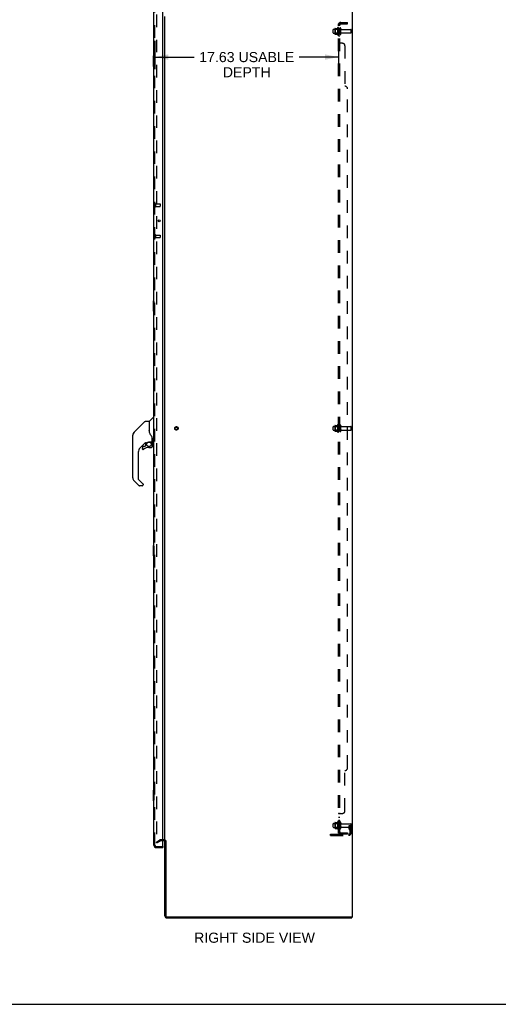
# Model space of a CAD drawing. Header units: inches. Extents: x 0 to 220, y 0 to 142.
# Tile 20 of 23: x 116 to 162, y 0 to 95. Entities that reach past the tile are written whole.
import ezdxf

# ---------------------------------------------------------------- set-up
doc = ezdxf.new("R2010")
doc.units = ezdxf.units.IN
doc.header["$LTSCALE"] = 12.10825
doc.header["$MEASUREMENT"] = 0
doc.linetypes.add('HIDDEN', pattern=[0.2, 0.1, -0.1])
doc.layers.get('0').update_dxf_attribs({"linetype": 'CONTINUOUS'})
for name, color, linetype in [('DEFAULT_2', 8, 'HIDDEN'), ('DIMENSIONS', 7, 'CONTINUOUS'), ('DOOR_ASSEMBLY', 7, 'CONTINUOUS'), ('SUBPANEL', 7, 'CONTINUOUS')]:
    doc.layers.add(name, color=color, linetype=linetype)
doc.styles.get("Standard").update_dxf_attribs({"font": 'arial.ttf'})
doc.dimstyles.new('DIMSTYLE_1', dxfattribs={"dimtxt": 0.97125, "dimasz": 1.295, "dimexe": 0.09, "dimexo": 0.07, "dimgap": 0.0375, "dimtad": 0, "dimtih": 1, "dimtoh": 1, "dimzin": 4, "dimdsep": 46, "dimtxsty": 'Standard', "dimblk": '_FILLED', "dimblk1": '_FILLED', "dimblk2": '_FILLED', "dimcen": 0.09, "dimadec": 3, "dimazin": 1, "dimtfac": 1, "dimtdec": 3, "dimtofl": 0, "dimtmove": 0, "dimatfit": 3, "dimldrblk": '_FILLED', "dimfxl": 0, "dimtolj": 1, "dimtzin": 4, "dimarcsym": 0})

# ---------------------------------------------------------------- blocks, each defined once
blk = doc.blocks.new('_FILLED')
at = {"color": 0, "linetype": 'ByBlock'}
blk.add_solid([(0, 0), (-1, 0.2), (-1, -0.2)], dxfattribs=at)
blk = doc.blocks.new('*D2')
at = {"layer": 'DIMENSIONS', "color": 2, "linetype": 'Continuous'}
for p, q in [((129.23, 92.513), (129.23, 89.776)), ((146.855, 92.513), (146.855, 89.776)), ((129.23, 90.941), (133, 90.941)), ((146.855, 90.941), (143.084, 90.941))]:
    blk.add_line(p, q, dxfattribs=at)
at = {"layer": 'DIMENSIONS', "color": 2, "linetype": 'Continuous', "xscale": 1.295, "yscale": 1.295, "zscale": 1.295, "rotation": 180}
blk.add_blockref('_FILLED', (129.23, 90.941), dxfattribs=at)
at = {"layer": 'DIMENSIONS', "color": 2, "linetype": 'Continuous', "xscale": 1.295, "yscale": 1.295, "zscale": 1.295}
blk.add_blockref('_FILLED', (146.855, 90.941), dxfattribs=at)
at = {"layer": 'DIMENSIONS', "color": 2, "linetype": 'Continuous', "insert": (138.042, 91.427), "char_height": 0.97125, "width": 9.11314, "attachment_point": 2, "line_spacing_factor": 0.9}
blk.add_mtext('17.63 USABLE\\PDEPTH', dxfattribs=at)

msp = doc.modelspace()

# ---------------------------------------------------------------- linework, layer by layer
at = {"color": 3, "linetype": 'Continuous'}
for p, q in [((148.184, 98.19), (148.184, 8.398)), ((130.184, 15.742), (130.184, 94.846)), ((130.099, 15.69), (129.98, 15.69)), ((130.184, 8.483), (130.184, 15.711)), ((130.288, 15.712), (130.288, 8.488)), ((130.373, 8.294), (148.132, 8.294)), ((130.378, 8.398), (148.184, 8.398))]:
    msp.add_line(p, q, dxfattribs=at)
at = {"color": 7, "linetype": 'Continuous'}
for p, q in [((130.288, 15.711), (130.184, 15.711)), ((148.132, 8.398), (148.132, 8.294)), ((0, 0), (220.15, 0))]:
    msp.add_line(p, q, dxfattribs=at)
at = {"color": 3, "linetype": 'Continuous'}
for centre, radius, start, end in [((130.099, 15.605), 0.085, 0, 90), ((130.373, 8.483), 0.189, 180, 270), ((130.378, 8.488), 0.09, 180, 270)]:
    msp.add_arc(centre, radius, start, end, dxfattribs=at)
at = {"color": 7, "linetype": 'Continuous'}
msp.add_arc((130.373, 8.483), 0.085, 180, 270, dxfattribs=at)
at = {"layer": 'DEFAULT_2', "color": 8, "linetype": 'HIDDEN'}
for p, q in [((129.371, 95.029), (129.371, 15.56)), ((146.385, 93.607), (146.98, 93.607)), ((146.519, 93.675), (146.519, 93.164)), ((146.539, 93.603), (146.519, 93.623)), ((146.529, 93.697), (146.757, 93.697)), ((146.539, 93.603), (146.539, 93.236)), ((146.835, 93.603), (146.539, 93.603)), ((146.785, 93.063), (146.785, 93.775)), ((146.835, 93.603), (146.855, 93.623)), ((146.835, 93.603), (146.835, 93.236)), ((146.855, 93.753), (146.855, 93.085)), ((146.98, 93.162), (146.98, 93.677)), ((147.09, 93.162), (147.09, 93.677)), ((147.152, 93.584), (148.05, 93.584)), ((146.355, 93.262), (146.355, 93.577)), ((146.385, 93.232), (146.98, 93.232)), ((146.539, 93.236), (146.519, 93.216)), ((146.529, 93.142), (146.757, 93.142)), ((146.835, 93.236), (146.539, 93.236)), ((146.835, 93.236), (146.855, 93.216)), ((147.152, 93.254), (148.05, 93.254)), ((148.08, 93.284), (148.08, 93.554)), ((146.355, 55.137), (146.355, 55.452)), ((146.385, 55.482), (146.98, 55.482)), ((146.385, 55.107), (146.98, 55.107)), ((146.519, 55.55), (146.519, 55.039)), ((146.539, 55.478), (146.519, 55.498)), ((146.539, 55.111), (146.519, 55.091)), ((146.529, 55.572), (146.757, 55.572)), ((146.529, 55.017), (146.757, 55.017)), ((146.835, 55.478), (146.539, 55.478)), ((146.539, 55.478), (146.539, 55.111)), ((146.835, 55.111), (146.539, 55.111)), ((146.785, 54.938), (146.785, 55.65)), ((146.835, 55.478), (146.855, 55.498)), ((146.835, 55.478), (146.835, 55.111)), ((146.835, 55.111), (146.855, 55.091)), ((146.855, 55.628), (146.855, 54.96)), ((146.98, 55.037), (146.98, 55.552)), ((147.09, 55.037), (147.09, 55.552)), ((147.152, 55.459), (148.05, 55.459)), ((147.152, 55.129), (148.05, 55.129)), ((148.08, 55.159), (148.08, 55.429)), ((146.355, 17.012), (146.355, 17.327)), ((146.385, 17.357), (146.98, 17.357)), ((146.519, 17.425), (146.519, 16.914)), ((146.539, 17.353), (146.519, 17.373)), ((146.529, 17.447), (146.757, 17.447)), ((146.835, 17.353), (146.539, 17.353)), ((146.539, 17.353), (146.539, 16.986)), ((146.785, 16.813), (146.785, 17.525)), ((146.835, 17.353), (146.855, 17.373)), ((146.835, 17.353), (146.835, 16.986)), ((146.855, 17.503), (146.855, 16.835)), ((146.98, 16.912), (146.98, 17.427)), ((147.09, 16.912), (147.09, 17.427)), ((147.152, 17.334), (148.05, 17.334)), ((147.886, 17.169), (147.976, 17.169)), ((147.886, 16.829), (147.886, 17.169)), ((147.976, 17.169), (148.08, 17.169)), ((147.976, 16.468), (147.976, 17.169)), ((147.99, 16.829), (147.99, 17.169)), ((148.08, 17.169), (148.04, 17.169)), ((148.08, 16.468), (148.08, 17.304)), ((146.08, 16.326), (147.833, 16.326)), ((146.08, 16.222), (146.08, 16.326)), ((146.08, 16.222), (147.833, 16.222)), ((146.327, 16.222), (146.327, 16.326)), ((146.385, 16.982), (146.98, 16.982)), ((146.539, 16.986), (146.519, 16.966)), ((146.529, 16.892), (146.757, 16.892)), ((146.835, 16.986), (146.539, 16.986)), ((146.583, 16.222), (146.583, 16.326)), ((146.835, 16.986), (146.855, 16.966)), ((147.152, 17.004), (148.05, 17.004)), ((147.99, 16.994), (147.886, 16.994)), ((147.907, 16.762), (147.956, 16.694)), ((147.991, 16.823), (148.04, 16.755)), ((129.371, 15.58), (129.711, 15.776)), ((129.423, 15.49), (129.371, 15.58)), ((129.423, 15.49), (129.763, 15.686)), ((130.099, 15.794), (129.779, 15.794)), ((129.98, 15.69), (129.779, 15.69))]:
    msp.add_line(p, q, dxfattribs=at)
for points in [[(129.371, 15.56), (129.371, 15.558), (129.372, 15.555), (129.372, 15.553)], [(129.388, 15.54), (129.387, 15.54), (129.385, 15.54), (129.383, 15.541), (129.381, 15.542), (129.379, 15.543), (129.378, 15.544), (129.376, 15.546), (129.375, 15.547), (129.374, 15.549), (129.373, 15.551), (129.372, 15.553)], [(129.396, 15.542), (129.394, 15.541), (129.392, 15.54), (129.391, 15.54), (129.389, 15.54), (129.388, 15.54)]]:
    msp.add_lwpolyline(points, dxfattribs=at)
for radius in [0.164, 0.124]:
    msp.add_circle((131.288, 55.294), radius, dxfattribs=at)
for centre, radius, start, end in [((146.385, 93.577), 0.03, 90, 180.00001), ((146.529, 93.687), 0.01, 90, 174.80617), ((146.66, 93.675), 0.141, 174.79195, 180), ((146.738, 93.707), 0.01, 270, 336.03207), ((147.385, 93.419), 0.698, 149.33687, 156.03207), ((146.816, 93.753), 0.0384, 0, 145.55034), ((147.035, 93.677), 0.055, 360, 180), ((147.152, 93.647), 0.0625, 180, 270), ((148.05, 93.554), 0.03, 360, 90), ((146.385, 93.262), 0.03, 179.99999, 270), ((146.66, 93.164), 0.141, 180, 185.20805), ((146.529, 93.152), 0.01, 185.19383, 270), ((146.738, 93.132), 0.01, 23.96793, 90), ((147.385, 93.419), 0.698, 203.96793, 210.66313), ((146.816, 93.085), 0.0384, 214.44966, 360), ((147.035, 93.162), 0.055, 180, 0), ((147.152, 93.192), 0.0625, 90, 180), ((148.05, 93.284), 0.03, 270, 0), ((146.385, 55.452), 0.03, 90, 180.00001), ((146.385, 55.137), 0.03, 179.99999, 270), ((146.529, 55.562), 0.01, 90, 174.80617), ((146.66, 55.55), 0.141, 174.79195, 180), ((146.66, 55.039), 0.141, 180, 185.20805), ((146.529, 55.027), 0.01, 185.19383, 270), ((146.738, 55.582), 0.01, 270, 336.03207), ((146.738, 55.007), 0.01, 23.96793, 90), ((147.385, 55.294), 0.698, 149.33687, 156.03207), ((147.385, 55.294), 0.698, 203.96793, 210.66313), ((146.816, 55.628), 0.0384, 0, 145.55034), ((146.816, 54.96), 0.0384, 214.44966, 360), ((147.035, 55.552), 0.055, 360, 180), ((147.035, 55.037), 0.055, 180, 0), ((147.152, 55.522), 0.0625, 180, 270), ((147.152, 55.067), 0.0625, 90, 180), ((148.05, 55.429), 0.03, 360, 90), ((148.05, 55.159), 0.03, 270, 0), ((146.385, 17.327), 0.03, 90, 180.00001), ((146.529, 17.437), 0.01, 90, 174.80617), ((146.66, 17.425), 0.141, 174.79195, 180), ((146.738, 17.457), 0.01, 270, 336.03207), ((147.385, 17.169), 0.698, 149.33687, 156.03207), ((146.816, 17.503), 0.0384, 0, 145.55034), ((147.035, 17.427), 0.055, 360, 180), ((147.152, 17.397), 0.0625, 180, 270), ((148.05, 17.304), 0.03, 360, 90), ((148.05, 17.034), 0.03, 270, 0), ((146.385, 17.012), 0.03, 179.99999, 270), ((146.66, 16.914), 0.141, 180, 185.20805), ((146.529, 16.902), 0.01, 185.19383, 270), ((146.738, 16.882), 0.01, 23.96793, 90), ((147.385, 17.169), 0.698, 203.96793, 210.66313), ((146.816, 16.835), 0.0384, 214.44966, 360), ((147.035, 16.912), 0.055, 180, 0), ((147.152, 16.942), 0.0625, 90, 180), ((147.833, 16.468), 0.246, 270, 360), ((147.833, 16.468), 0.142, 270, 360), ((148, 16.829), 0.114, 180, 215.75389), ((147.872, 16.633), 0.104, 0, 35.75389), ((148, 16.829), 0.01, 180, 215.75389), ((147.872, 16.633), 0.208, 0, 35.75389), ((129.779, 15.657), 0.137, 90, 120), ((129.779, 15.657), 0.033, 90, 120), ((130.099, 15.605), 0.189, 0, 90)]:
    msp.add_arc(centre, radius, start, end, dxfattribs=at)
at = {"layer": 'DOOR_ASSEMBLY', "color": 3, "linetype": 'Continuous'}
for p, q in [((129.126, 15.291), (129.126, 95.298)), ((129.98, 15.168), (129.98, 95.42)), ((129.372, 15.044), (129.98, 15.044))]:
    msp.add_line(p, q, dxfattribs=at)
at = {"layer": 'DOOR_ASSEMBLY', "color": 8, "linetype": 'HIDDEN'}
for p, q in [((129.23, 15.291), (129.23, 95.298)), ((129.273, 76.873), (129.273, 76.589)), ((129.273, 76.855), (129.72, 76.855)), ((129.273, 76.607), (129.72, 76.607)), ((129.73, 76.845), (129.73, 76.617)), ((129.273, 73.873), (129.273, 73.589)), ((129.273, 73.855), (129.72, 73.855)), ((129.73, 73.845), (129.73, 73.617)), ((129.273, 73.607), (129.72, 73.607)), ((129.372, 15.148), (129.96, 15.148))]:
    msp.add_line(p, q, dxfattribs=at)
at = {"layer": 'DOOR_ASSEMBLY', "color": 7, "linetype": 'Continuous'}
for p, q in [((129.066, 91.029), (129.066, 90.059)), ((129.126, 91.044), (129.081, 91.044)), ((129.112, 90.944), (129.112, 90.144)), ((129.081, 90.044), (129.126, 90.044)), ((129.55, 75.286), (129.55, 75.176)), ((129.066, 67.529), (129.066, 66.559)), ((129.126, 67.544), (129.081, 67.544)), ((129.112, 67.444), (129.112, 66.644)), ((129.081, 66.544), (129.126, 66.544)), ((128.268, 55.96), (127.225, 54.917)), ((128.324, 55.983), (128.677, 55.983)), ((128.685, 55.975), (128.685, 54.931)), ((128.693, 54.919), (128.693, 55.971)), ((128.701, 55.992), (128.996, 56.287)), ((129.078, 56.298), (129.024, 56.298)), ((129.086, 56.29), (129.086, 53.924)), ((129.086, 56.239), (129.126, 56.239)), ((127.158, 54.828), (127.158, 54.827)), ((127.225, 54.917), (127.53, 55.223)), ((127.531, 55.223), (127.53, 55.223)), ((128.704, 54.887), (128.685, 54.94)), ((128.733, 54.821), (128.704, 54.887)), ((127.11, 50.536), (127.11, 54.639)), ((127.125, 54.747), (127.117, 54.716)), ((127.125, 54.747), (127.123, 54.741)), ((128.29, 53.915), (127.795, 53.42)), ((128.334, 53.913), (128.334, 53.629)), ((128.372, 53.916), (128.448, 53.916)), ((128.645, 53.988), (128.941, 53.988)), ((128.841, 53.988), (128.907, 53.922)), ((128.901, 53.917), (128.899, 53.915)), ((128.96, 54.363), (128.959, 54.386)), ((128.96, 54.363), (128.96, 54.007)), ((128.968, 54.362), (128.968, 54.365)), ((128.968, 54.36), (128.968, 54.362)), ((128.968, 54.357), (128.968, 54.36)), ((128.968, 53.956), (128.968, 54.357)), ((129.007, 53.916), (129.078, 53.916)), ((129.086, 53.975), (129.126, 53.975)), ((127.622, 53.002), (127.622, 50.451)), ((128.019, 53.467), (128.019, 53.348)), ((128.022, 53.339), (128.021, 53.348)), ((128.03, 53.348), (128.021, 53.348)), ((128.098, 53.271), (128.089, 53.271)), ((128.251, 53.546), (128.098, 53.546)), ((128.107, 53.271), (128.098, 53.271)), ((128.116, 53.273), (128.107, 53.271)), ((128.124, 53.275), (128.116, 53.273)), ((128.132, 53.279), (128.124, 53.275)), ((128.14, 53.283), (128.132, 53.279)), ((128.147, 53.288), (128.14, 53.283)), ((128.331, 53.621), (128.259, 53.549)), ((128.649, 53.467), (128.885, 53.467)), ((128.953, 53.783), (128.962, 53.783)), ((128.962, 53.546), (128.953, 53.546)), ((128.964, 53.783), (128.964, 53.546)), ((127.677, 49.806), (127.225, 50.258)), ((127.645, 50.395), (128.076, 49.964)), ((128.015, 49.782), (127.733, 49.782)), ((128.094, 49.921), (128.094, 49.861)), ((129.066, 44.029), (129.066, 43.059)), ((129.126, 44.044), (129.081, 44.044)), ((129.112, 43.944), (129.112, 43.144)), ((129.081, 43.044), (129.126, 43.044)), ((129.066, 20.529), (129.066, 19.559)), ((129.126, 20.544), (129.081, 20.544)), ((129.112, 20.444), (129.112, 19.644)), ((129.081, 19.544), (129.126, 19.544)), ((129.96, 15.148), (129.98, 15.148)), ((129.98, 15.148), (129.98, 15.044))]:
    msp.add_line(p, q, dxfattribs=at)
for points in [[(129.111, 90.98), (129.111, 90.975), (129.111, 90.969), (129.112, 90.963), (129.112, 90.957), (129.112, 90.951), (129.112, 90.944)], [(129.112, 90.144), (129.112, 90.138), (129.112, 90.132), (129.112, 90.126), (129.111, 90.12), (129.111, 90.114), (129.111, 90.108)], [(129.111, 67.48), (129.111, 67.475), (129.111, 67.469), (129.112, 67.463), (129.112, 67.457), (129.112, 67.451), (129.112, 67.444)], [(129.112, 66.644), (129.112, 66.638), (129.112, 66.632), (129.112, 66.626), (129.111, 66.62), (129.111, 66.614), (129.111, 66.608)], [(128.268, 55.96), (128.276, 55.967), (128.284, 55.973), (128.293, 55.977), (128.303, 55.981), (128.313, 55.983), (128.324, 55.983)], [(127.225, 54.917), (127.204, 54.894), (127.178, 54.861), (127.156, 54.825), (127.139, 54.786), (127.125, 54.747)], [(128.685, 55.1), (128.685, 55.102), (128.685, 55.103), (128.687, 55.104), (128.688, 55.106), (128.691, 55.107), (128.693, 55.107)], [(128.45, 53.916), (128.454, 53.917), (128.458, 53.918), (128.461, 53.919), (128.463, 53.921), (128.466, 53.922), (128.469, 53.924), (128.472, 53.926), (128.476, 53.928), (128.484, 53.934)], [(128.484, 53.934), (128.488, 53.937), (128.493, 53.94), (128.499, 53.943), (128.505, 53.947), (128.512, 53.951), (128.519, 53.955), (128.527, 53.959), (128.535, 53.963), (128.545, 53.967), (128.555, 53.971), (128.565, 53.975), (128.577, 53.978), (128.588, 53.981), (128.601, 53.984), (128.614, 53.986), (128.627, 53.987), (128.641, 53.988), (128.645, 53.988)], [(128.907, 54.533), (128.857, 54.606), (128.808, 54.683), (128.767, 54.754), (128.733, 54.821)], [(128.953, 53.783), (128.952, 53.798), (128.951, 53.812), (128.948, 53.827), (128.944, 53.841), (128.939, 53.854), (128.933, 53.868), (128.926, 53.88), (128.917, 53.892), (128.908, 53.904), (128.899, 53.915)], [(128.905, 53.921), (128.905, 53.921), (128.904, 53.92), (128.904, 53.92), (128.903, 53.919), (128.901, 53.917)], [(128.905, 53.921), (128.915, 53.91), (128.925, 53.898), (128.933, 53.885), (128.941, 53.872), (128.947, 53.858), (128.952, 53.843), (128.957, 53.829), (128.96, 53.814), (128.961, 53.798), (128.962, 53.783)], [(128.959, 54.386), (128.955, 54.421), (128.946, 54.455), (128.933, 54.487), (128.918, 54.516), (128.907, 54.533)], [(128.96, 54.318), (128.961, 54.317), (128.962, 54.313), (128.963, 54.309), (128.964, 54.306)], [(128.964, 54.306), (128.965, 54.299), (128.966, 54.293), (128.967, 54.286), (128.968, 54.28), (128.968, 54.273), (128.968, 54.266)], [(128.089, 53.271), (128.081, 53.273), (128.073, 53.275), (128.065, 53.278), (128.057, 53.283), (128.05, 53.288), (128.044, 53.293), (128.038, 53.3), (128.033, 53.307), (128.029, 53.314), (128.026, 53.322), (128.023, 53.331), (128.022, 53.339)], [(128.03, 53.348), (128.03, 53.34), (128.032, 53.332), (128.034, 53.325), (128.037, 53.318), (128.041, 53.311), (128.045, 53.305), (128.05, 53.299), (128.056, 53.294), (128.062, 53.29), (128.069, 53.286), (128.076, 53.283), (128.083, 53.281), (128.091, 53.28), (128.099, 53.28), (128.106, 53.28), (128.114, 53.282), (128.121, 53.284), (128.128, 53.287), (128.135, 53.291), (128.141, 53.295)], [(128.962, 53.546), (128.961, 53.537), (128.96, 53.529), (128.958, 53.52), (128.954, 53.512), (128.95, 53.505), (128.945, 53.498), (128.94, 53.492), (128.933, 53.486), (128.926, 53.481), (128.919, 53.477), (128.911, 53.473), (128.902, 53.471), (128.894, 53.47), (128.885, 53.469)], [(128.885, 53.478), (128.893, 53.478), (128.9, 53.48), (128.908, 53.482), (128.915, 53.485), (128.921, 53.488), (128.927, 53.493), (128.933, 53.498), (128.938, 53.503), (128.943, 53.51), (128.946, 53.516), (128.949, 53.523), (128.951, 53.53), (128.952, 53.538), (128.953, 53.546)], [(128.885, 53.478), (128.885, 53.476), (128.885, 53.473)], [(128.885, 53.473), (128.885, 53.472), (128.885, 53.471), (128.885, 53.47), (128.885, 53.469), (128.885, 53.469)], [(128.081, 49.958), (128.08, 49.959), (128.079, 49.96), (128.079, 49.961), (128.078, 49.962), (128.077, 49.963), (128.076, 49.964)], [(129.111, 43.98), (129.111, 43.975), (129.111, 43.969), (129.112, 43.963), (129.112, 43.957), (129.112, 43.951), (129.112, 43.944)], [(129.112, 43.144), (129.112, 43.138), (129.112, 43.132), (129.112, 43.126), (129.111, 43.12), (129.111, 43.114), (129.111, 43.108)], [(129.111, 20.48), (129.111, 20.475), (129.111, 20.469), (129.112, 20.463), (129.112, 20.457), (129.112, 20.451), (129.112, 20.444)], [(129.112, 19.644), (129.112, 19.638), (129.112, 19.632), (129.112, 19.626), (129.111, 19.62), (129.111, 19.614), (129.111, 19.608)]]:
    msp.add_lwpolyline(points, dxfattribs=at)
at = {"layer": 'DOOR_ASSEMBLY', "color": 3, "linetype": 'Continuous'}
msp.add_circle((129.626, 75.231), 0.0938, dxfattribs=at)
at = {"layer": 'DOOR_ASSEMBLY', "color": 7, "linetype": 'Continuous'}
msp.add_circle((128.649, 53.762), 0.217, dxfattribs=at)
for centre, radius, start, end in [((129.081, 91.029), 0.015, 90, 180), ((129.111, 91.029), 0.015, 0, 90), ((129.081, 90.059), 0.015, 180, 270), ((129.111, 90.059), 0.015, 270, 360), ((129.081, 67.529), 0.015, 90, 180), ((129.111, 67.529), 0.015, 0, 90), ((129.081, 66.559), 0.015, 180, 270), ((129.111, 66.559), 0.015, 270, 360), ((128.677, 55.975), 0.00787, 0, 90), ((128.704, 55.801), 0.0197, 180, 233.00595), ((128.722, 55.971), 0.0295, 135, 180), ((129.024, 56.259), 0.0394, 90, 135), ((129.078, 56.29), 0.00787, 0, 90), ((127.504, 54.639), 0.394, 135, 167.37683), ((127.504, 54.639), 0.394, 168.7096, 180), ((128.372, 53.719), 0.197, 90, 129.38059), ((128.767, 53.783), 0.197, 0, 45), ((128.941, 54.007), 0.0197, 270, 360), ((129.007, 53.956), 0.0394, 180, 270), ((129.078, 53.924), 0.00787, 270, 360), ((128.212, 53.002), 0.591, 135, 180), ((128.098, 53.467), 0.0787, 90, 180), ((128.098, 53.348), 0.0787, 180, 309.5212), ((128.649, 52.679), 0.787, 90, 129.5212), ((128.251, 53.557), 0.0118, 270, 315), ((128.322, 53.629), 0.0118, 315, 360), ((128.885, 53.546), 0.0787, 270, 360), ((127.504, 50.536), 0.394, 180, 225), ((127.7, 50.451), 0.0787, 180, 225), ((127.733, 49.861), 0.0787, 225, 270), ((128.015, 49.861), 0.0787, 270, 360), ((128.035, 49.921), 0.0591, 0, 38.86737), ((129.081, 44.029), 0.015, 90, 180), ((129.111, 44.029), 0.015, 0, 90), ((129.081, 43.059), 0.015, 180, 270), ((129.111, 43.059), 0.015, 270, 360), ((129.081, 20.529), 0.015, 90, 180), ((129.111, 20.529), 0.015, 0, 90), ((129.081, 19.559), 0.015, 180, 270), ((129.111, 19.559), 0.015, 270, 360), ((129.29, 15.434), 0.26, 270, 272.61182)]:
    msp.add_arc(centre, radius, start, end, dxfattribs=at)
at = {"layer": 'DOOR_ASSEMBLY', "color": 8, "linetype": 'HIDDEN'}
for centre, radius, start, end in [((129.251, 76.873), 0.0215, 0, 180), ((129.251, 76.589), 0.0215, 180, 360), ((129.72, 76.845), 0.01, 0, 90), ((129.72, 76.617), 0.01, 270, 360), ((129.251, 73.873), 0.0215, 0, 180), ((129.72, 73.845), 0.01, 0, 90), ((129.251, 73.589), 0.0215, 180, 360), ((129.72, 73.617), 0.01, 270, 360), ((129.372, 15.291), 0.142, 180, 270)]:
    msp.add_arc(centre, radius, start, end, dxfattribs=at)
at = {"layer": 'DOOR_ASSEMBLY', "color": 3, "linetype": 'Continuous'}
for centre, radius, start, end in [((129.372, 15.291), 0.246, 180, 270), ((129.96, 15.168), 0.02, 270, 360)]:
    msp.add_arc(centre, radius, start, end, dxfattribs=at)
at = {"layer": 'SUBPANEL', "color": 8, "linetype": 'HIDDEN'}
for p, q in [((146.855, 16.45), (146.855, 94.138)), ((146.98, 94.138), (146.855, 94.138)), ((146.98, 93.669), (146.855, 93.669)), ((146.909, 94.177), (147.005, 94.097)), ((146.98, 94.118), (146.979, 94.118)), ((146.98, 16.45), (146.98, 94.138)), ((146.984, 94.115), (146.984, 94.115)), ((147.092, 94.263), (147.73, 94.263)), ((147.092, 94.138), (147.73, 94.138)), ((147.48, 94.138), (147.48, 94.263)), ((147.73, 94.138), (147.73, 94.263)), ((146.98, 93.169), (146.855, 93.169)), ((146.98, 92.941), (146.855, 92.941)), ((146.98, 92.66), (146.855, 92.66)), ((146.98, 92.298), (146.855, 92.298)), ((147.23, 92.263), (146.909, 92.263)), ((146.98, 92.297), (146.98, 92.298)), ((146.981, 92.294), (146.98, 92.295)), ((147.005, 92.271), (147.004, 92.273)), ((147.48, 92.013), (147.48, 88.138)), ((147.73, 22.701), (147.73, 87.888)), ((146.98, 55.544), (146.855, 55.544)), ((146.98, 55.044), (146.855, 55.044)), ((147.48, 18.576), (147.48, 22.451)), ((146.98, 18.29), (146.855, 18.29)), ((146.909, 18.326), (147.23, 18.326)), ((146.98, 17.928), (146.855, 17.928)), ((146.98, 17.647), (146.855, 17.647)), ((146.98, 17.419), (146.855, 17.419)), ((146.98, 16.919), (146.855, 16.919)), ((146.98, 16.45), (146.855, 16.45)), ((146.909, 16.412), (147.005, 16.491)), ((147.092, 16.45), (147.73, 16.45)), ((147.73, 16.326), (147.092, 16.326)), ((147.48, 16.45), (147.48, 16.326)), ((147.73, 16.45), (147.73, 16.326))]:
    msp.add_line(p, q, dxfattribs=at)
for points in [[(146.877, 94.158), (146.874, 94.157), (146.871, 94.155), (146.868, 94.154), (146.865, 94.152), (146.862, 94.15), (146.86, 94.148), (146.858, 94.147), (146.857, 94.145), (146.856, 94.143), (146.855, 94.141), (146.855, 94.14), (146.855, 94.138)], [(146.909, 94.177), (146.907, 94.174), (146.904, 94.172), (146.901, 94.17), (146.898, 94.168), (146.895, 94.166), (146.892, 94.165), (146.888, 94.163), (146.884, 94.161), (146.877, 94.158)], [(146.923, 94.138), (146.922, 94.138), (146.922, 94.138), (146.921, 94.138), (146.921, 94.138), (146.92, 94.138), (146.92, 94.138), (146.92, 94.138)], [(146.92, 94.138), (146.92, 94.138), (146.92, 94.138), (146.92, 94.138), (146.92, 94.138), (146.921, 94.138), (146.921, 94.138), (146.922, 94.138), (146.922, 94.138), (146.923, 94.138), (146.924, 94.138), (146.924, 94.137), (146.925, 94.137), (146.926, 94.137), (146.926, 94.137), (146.927, 94.137), (146.928, 94.137), (146.929, 94.137), (146.929, 94.136), (146.93, 94.136), (146.931, 94.136), (146.932, 94.136), (146.932, 94.136), (146.933, 94.136), (146.934, 94.135), (146.935, 94.135), (146.935, 94.135), (146.936, 94.135), (146.937, 94.135), (146.938, 94.134), (146.939, 94.134), (146.94, 94.134), (146.94, 94.134), (146.941, 94.133), (146.942, 94.133), (146.943, 94.133), (146.944, 94.133), (146.945, 94.132), (146.946, 94.132), (146.947, 94.132), (146.948, 94.131), (146.949, 94.131), (146.949, 94.131), (146.95, 94.13), (146.951, 94.13), (146.952, 94.13), (146.953, 94.129), (146.954, 94.129), (146.955, 94.129), (146.956, 94.128), (146.957, 94.128), (146.959, 94.127), (146.96, 94.127), (146.961, 94.127), (146.962, 94.126), (146.963, 94.126), (146.964, 94.125), (146.964, 94.125), (146.965, 94.124), (146.966, 94.124), (146.967, 94.124), (146.968, 94.123), (146.969, 94.123), (146.97, 94.122), (146.971, 94.122), (146.971, 94.122), (146.972, 94.121), (146.973, 94.121), (146.974, 94.121), (146.975, 94.12), (146.975, 94.12), (146.976, 94.119), (146.977, 94.119), (146.977, 94.119), (146.978, 94.118), (146.979, 94.118), (146.98, 94.117), (146.98, 94.117), (146.981, 94.117), (146.981, 94.116), (146.982, 94.116), (146.982, 94.116), (146.983, 94.115), (146.983, 94.115), (146.983, 94.115), (146.984, 94.115)], [(146.994, 94.114), (146.992, 94.117), (146.99, 94.119), (146.988, 94.121), (146.986, 94.123), (146.985, 94.126), (146.983, 94.128), (146.982, 94.13), (146.981, 94.132), (146.98, 94.134), (146.98, 94.136), (146.98, 94.138)], [(146.984, 94.115), (146.984, 94.115), (146.983, 94.115), (146.983, 94.115), (146.983, 94.116), (146.982, 94.116), (146.982, 94.116), (146.982, 94.117), (146.981, 94.117), (146.981, 94.117), (146.98, 94.118)], [(147.005, 94.097), (147.005, 94.098), (147.006, 94.099), (147.006, 94.099), (147.005, 94.1), (147.005, 94.101), (147.004, 94.103), (147.003, 94.104), (147.002, 94.105), (147.001, 94.107), (146.999, 94.109), (146.998, 94.111), (146.994, 94.114)], [(146.857, 92.292), (146.856, 92.294), (146.855, 92.295), (146.855, 92.297), (146.855, 92.298)], [(146.868, 92.283), (146.865, 92.285), (146.862, 92.286), (146.86, 92.288), (146.858, 92.29), (146.857, 92.292), (146.856, 92.294), (146.855, 92.295), (146.855, 92.297), (146.855, 92.298)], [(146.874, 92.28), (146.871, 92.282), (146.868, 92.283), (146.865, 92.285), (146.862, 92.286), (146.86, 92.288)], [(146.888, 92.274), (146.881, 92.277), (146.877, 92.279), (146.874, 92.28)], [(146.909, 92.263), (146.907, 92.265), (146.904, 92.266), (146.901, 92.268), (146.898, 92.269), (146.895, 92.271), (146.892, 92.272), (146.888, 92.274)], [(146.909, 92.263), (146.907, 92.265), (146.904, 92.266), (146.901, 92.268), (146.898, 92.269)], [(146.986, 92.288), (146.985, 92.29), (146.983, 92.291), (146.982, 92.293), (146.981, 92.294), (146.98, 92.295), (146.98, 92.297), (146.98, 92.298)], [(146.99, 92.285), (146.988, 92.287), (146.986, 92.288), (146.985, 92.29), (146.983, 92.291)], [(147.003, 92.274), (147.002, 92.276), (147.001, 92.277), (146.999, 92.279), (146.998, 92.28), (146.996, 92.281), (146.994, 92.283), (146.99, 92.285)], [(147.005, 92.263), (147.005, 92.265), (147.006, 92.267), (147.006, 92.268), (147.005, 92.27), (147.005, 92.271), (147.004, 92.273), (147.003, 92.274), (147.002, 92.276), (147.001, 92.277), (146.999, 92.279), (146.998, 92.28), (146.996, 92.281)], [(147.005, 92.263), (147.005, 92.265), (147.006, 92.267), (147.006, 92.268), (147.005, 92.27)], [(146.874, 18.308), (146.871, 18.307), (146.868, 18.305), (146.865, 18.304), (146.862, 18.302), (146.86, 18.3), (146.858, 18.298), (146.857, 18.296), (146.856, 18.295), (146.855, 18.293), (146.855, 18.292), (146.855, 18.29)], [(146.855, 18.293), (146.855, 18.292), (146.855, 18.29)], [(146.868, 18.305), (146.865, 18.304), (146.862, 18.302), (146.86, 18.3), (146.858, 18.298), (146.857, 18.296), (146.856, 18.295)], [(146.881, 18.312), (146.877, 18.31), (146.874, 18.308)], [(146.909, 18.326), (146.907, 18.324), (146.904, 18.322), (146.901, 18.321), (146.898, 18.319), (146.895, 18.318), (146.892, 18.316), (146.888, 18.315), (146.881, 18.312)], [(146.909, 18.326), (146.907, 18.324), (146.904, 18.322), (146.901, 18.321), (146.898, 18.319)], [(146.994, 18.306), (146.99, 18.303), (146.988, 18.302), (146.986, 18.3), (146.985, 18.299), (146.983, 18.297), (146.982, 18.296), (146.981, 18.294), (146.98, 18.293), (146.98, 18.292), (146.98, 18.29)], [(146.986, 18.3), (146.985, 18.299), (146.983, 18.297), (146.982, 18.296), (146.981, 18.294), (146.98, 18.293), (146.98, 18.292), (146.98, 18.29)], [(147.005, 18.326), (147.005, 18.324), (147.006, 18.322), (147.006, 18.32), (147.005, 18.319), (147.005, 18.317), (147.004, 18.316), (147.003, 18.314), (147.002, 18.313), (147.001, 18.311), (146.999, 18.31), (146.998, 18.308), (146.996, 18.307), (146.994, 18.306)], [(147.001, 18.311), (146.999, 18.31), (146.998, 18.308), (146.996, 18.307)], [(147.005, 18.326), (147.005, 18.324), (147.006, 18.322), (147.006, 18.32), (147.005, 18.319), (147.005, 18.317), (147.004, 18.316), (147.003, 18.314), (147.002, 18.313)], [(146.884, 16.427), (146.877, 16.43), (146.874, 16.432), (146.871, 16.433), (146.868, 16.435), (146.865, 16.436), (146.862, 16.438), (146.86, 16.44), (146.858, 16.442), (146.857, 16.444), (146.856, 16.446), (146.855, 16.447), (146.855, 16.449), (146.855, 16.45)], [(146.909, 16.412), (146.907, 16.414), (146.904, 16.416), (146.901, 16.418), (146.898, 16.42), (146.895, 16.422), (146.892, 16.424), (146.888, 16.426), (146.884, 16.427)], [(146.984, 16.474), (146.984, 16.473), (146.983, 16.473), (146.983, 16.473), (146.983, 16.473), (146.982, 16.473), (146.982, 16.472), (146.981, 16.472), (146.981, 16.472), (146.98, 16.471), (146.98, 16.471), (146.979, 16.471), (146.978, 16.47), (146.978, 16.47), (146.977, 16.47), (146.977, 16.469), (146.976, 16.469), (146.975, 16.469), (146.974, 16.468), (146.974, 16.468), (146.973, 16.468), (146.972, 16.467), (146.972, 16.467), (146.971, 16.466), (146.97, 16.466), (146.969, 16.466), (146.968, 16.465), (146.968, 16.465), (146.967, 16.465), (146.966, 16.464), (146.965, 16.464), (146.964, 16.464), (146.963, 16.463), (146.963, 16.463), (146.962, 16.462), (146.961, 16.462), (146.96, 16.462), (146.959, 16.461), (146.958, 16.461), (146.957, 16.461), (146.956, 16.46), (146.955, 16.46), (146.954, 16.459), (146.953, 16.459), (146.952, 16.459), (146.951, 16.458), (146.95, 16.458), (146.948, 16.457), (146.947, 16.457), (146.946, 16.457), (146.945, 16.456), (146.944, 16.456), (146.943, 16.456), (146.942, 16.455), (146.941, 16.455), (146.939, 16.455), (146.938, 16.454), (146.937, 16.454), (146.936, 16.454), (146.935, 16.453), (146.934, 16.453), (146.933, 16.453), (146.932, 16.453), (146.931, 16.452), (146.93, 16.452), (146.929, 16.452), (146.928, 16.452), (146.927, 16.452), (146.926, 16.451), (146.925, 16.451), (146.924, 16.451), (146.924, 16.451), (146.923, 16.451), (146.922, 16.451), (146.921, 16.451), (146.921, 16.45), (146.92, 16.45), (146.92, 16.45)], [(146.92, 16.45), (146.92, 16.45), (146.92, 16.45), (146.92, 16.45), (146.92, 16.45), (146.92, 16.45), (146.921, 16.45), (146.921, 16.45), (146.922, 16.45), (146.922, 16.45), (146.923, 16.45)], [(146.998, 16.478), (146.994, 16.474), (146.992, 16.472), (146.99, 16.47), (146.988, 16.468), (146.986, 16.465), (146.985, 16.463), (146.983, 16.461), (146.982, 16.458), (146.981, 16.456), (146.98, 16.454), (146.98, 16.452), (146.98, 16.45)], [(146.98, 16.471), (146.98, 16.471), (146.981, 16.471), (146.981, 16.472), (146.982, 16.472), (146.982, 16.472), (146.983, 16.473), (146.983, 16.473), (146.983, 16.473), (146.983, 16.473), (146.984, 16.473), (146.984, 16.474)], [(147.005, 16.491), (147.005, 16.491), (147.006, 16.49), (147.006, 16.489), (147.005, 16.488), (147.005, 16.487), (147.004, 16.486), (147.003, 16.485), (147.002, 16.483), (147.001, 16.481), (146.999, 16.48), (146.998, 16.478)]]:
    msp.add_lwpolyline(points, dxfattribs=at)
for centre, radius, start, end in [((147.092, 94.026), 0.237, 90, 180), ((147.092, 94.026), 0.112, 90, 180), ((147.23, 92.013), 0.25, 0, 90), ((147.48, 87.888), 0.25, 0, 90), ((147.48, 22.701), 0.25, 270, 360), ((147.23, 18.576), 0.25, 270, 360), ((147.092, 16.563), 0.237, 180, 270), ((147.092, 16.563), 0.112, 180, 270)]:
    msp.add_arc(centre, radius, start, end, dxfattribs=at)

# ---------------------------------------------------------------- texts
at = {"layer": 'DIMENSIONS', "color": 2, "linetype": 'Continuous', "insert": (138.79, 6.881), "char_height": 0.97125, "width": 11.58279, "attachment_point": 2, "line_spacing_factor": 0.9}
msp.add_mtext('RIGHT SIDE VIEW', dxfattribs=at)

# ---------------------------------------------------------------- dimensions: what is measured, and where the dimension line sits
at = {"layer": 'DIMENSIONS', "color": 2, "linetype": 'Continuous'}
dim = msp.add_linear_dim(base=(146.854599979, 90.941349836), p1=(129.229599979, 92.582751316), p2=(146.854599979, 92.582751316), text='<> USABLE\\PDEPTH', dimstyle='DIMSTYLE_1', dxfattribs=at)
dim.commit()
dim.dimension.update_dxf_attribs({"geometry": '*D2', "text_midpoint": (138.042099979, 90.212912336), "dimtype": 160})

doc.saveas('drawing.dxf')
